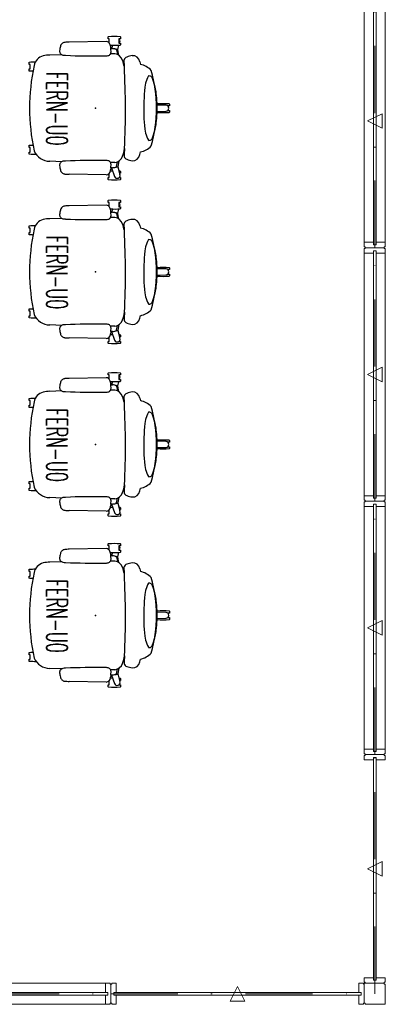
# Model space of a CAD drawing. Header units: inches. Extents: x -36 to 502, y -215 to 67.
# Tile 2 of 256: x 97 to 166, y -215 to -29. Entities that reach past the tile are written whole.
import ezdxf
from ezdxf.enums import TextEntityAlignment as Align

# ---------------------------------------------------------------- set-up
doc = ezdxf.new("R2010")
doc.units = ezdxf.units.IN
doc.header["$MEASUREMENT"] = 0
doc.linetypes.add('DashDot', pattern=[25.4, 12.7, -6.35, 0, -6.35])
doc.layers.add('A-FURN-P-PNLS', color=5, linetype='Continuous', true_color=0x0000ff)
for name, color, linetype in [('A-FURN-P-SEAT', 12, 'Continuous'), ('A-FURN-P-SEAT-TEXT2', 12, 'Continuous'), ('A-FURN-P-TEXT_UTEXT', 7, 'Continuous'), ('CET Default', 7, 'Continuous'), ('PSATTR', 7, 'Continuous')]:
    doc.layers.add(name, color=color, linetype=linetype)
doc.styles.add('0', font='TXT.SHX')
doc.styles.add('PMSymText', font='txt.shx', dxfattribs={"width": 0.65})
doc.styles.get("Standard").update_dxf_attribs({"font": 'arial.ttf'})

# ---------------------------------------------------------------- blocks, each defined once
blk = doc.blocks.new('SFE-XX-13-2D')
at = {"layer": 'A-FURN-P-SEAT'}
for p, q in [((-4.77, 13.52), (-4.71, 13.59)), ((-4.77, 13.18), (-4.77, 13.52)), ((-4.75, 13.16), (-4.77, 13.18)), ((-4.48, 13.16), (-4.75, 13.16)), ((-4.48, 13.15), (-4.48, 13.16)), ((-2.43, 13.16), (-2.64, 13.16)), ((-2.64, 13.16), (-2.64, 12.36)), ((-2.47, 13.59), (-2.41, 13.52)), ((-2.41, 13.18), (-2.43, 13.16)), ((-2.41, 13.52), (-2.41, 13.18)), ((-4.77, 12.3), (-4.75, 12.32)), ((-4.77, 11.97), (-4.77, 12.3)), ((-4.71, 11.89), (-4.77, 11.97)), ((-4.75, 12.32), (-4.59, 12.32)), ((-4.23, 11.1), (-4.66, 12.57)), ((-3.69, 11.23), (-3.85, 11.17)), ((-3.04, 11.31), (-3.62, 12.91)), ((-2.94, 11.32), (-2.91, 11.58)), ((-2.07, 12.64), (4.95, 12.52)), ((-4.46, 10), (-4.28, 11.02)), ((-3.98, 11.05), (-4.17, 10.16)), ((-3.96, 11.08), (-3.98, 11.05)), ((-3.94, 11.11), (-3.96, 11.08)), ((-3.92, 11.13), (-3.94, 11.11)), ((-3.87, 11.16), (-3.92, 11.13)), ((-3.85, 11.17), (-3.87, 11.16)), ((-3.71, 10.29), (-2.88, 10.29)), ((6.35, 10.14), (8.62, 10.06)), ((12.55, 8.3), (12.34, 8.3)), ((12.34, 8.3), (12.34, 7.45)), ((12.51, 8.73), (12.57, 8.65)), ((12.57, 8.32), (12.55, 8.3)), ((12.57, 8.65), (12.57, 8.32)), ((-10.79, 5.73), (-10.83, 5.59)), ((-10.73, 5.85), (-10.79, 5.73)), ((-10.57, 5.99), (-10.73, 5.85)), ((-10.46, 6.06), (-10.57, 5.99)), ((-10.33, 6.09), (-10.46, 6.06)), ((-10.09, 6.11), (-10.33, 6.09)), ((-10.04, 6.05), (-10.09, 6.11)), ((-9.88, 5.72), (-10.04, 6.05)), ((-9.75, 5.41), (-9.88, 5.72)), ((12.34, 7.45), (12.55, 7.45)), ((12.57, 7.1), (12.51, 7.02)), ((12.55, 7.45), (12.57, 7.43)), ((12.57, 7.43), (12.57, 7.1)), ((-11.32, 3.98), (-11.39, 3.68)), ((-11.25, 4.27), (-11.32, 3.98)), ((-11.16, 4.56), (-11.25, 4.27)), ((-11.08, 4.82), (-11.16, 4.56)), ((-11, 5.06), (-11.08, 4.82)), ((-10.94, 5.26), (-11, 5.06)), ((-10.89, 5.41), (-10.94, 5.26)), ((-10.85, 5.53), (-10.89, 5.41)), ((-10.83, 5.59), (-10.85, 5.53)), ((-9.63, 5.04), (-9.75, 5.41)), ((-9.75, 5.41), (-9.75, 5.41)), ((-9.53, 4.72), (-9.63, 5.04)), ((-9.41, 4.35), (-9.53, 4.72)), ((-9.36, 3.97), (-9.41, 4.35)), ((-9.3, 3.31), (-9.36, 3.97)), ((-11.64, 1.88), (-11.67, 1.41)), ((-11.6, 2.35), (-11.64, 1.88)), ((-11.54, 2.82), (-11.6, 2.35)), ((-11.5, 3.07), (-11.54, 2.82)), ((-11.45, 3.38), (-11.5, 3.07)), ((-11.39, 3.68), (-11.45, 3.38)), ((-9.25, 2.65), (-9.3, 3.31)), ((-9.21, 1.99), (-9.25, 2.65)), ((-9.18, 0.66), (-9.21, 1.99)), ((-14.03, 0.78), (-13.96, 0.85)), ((-14.03, 0.44), (-14.03, 0.78)), ((-14.01, 0.42), (-14.03, 0.44)), ((-13.74, 0.42), (-14.01, 0.42)), ((-13.74, 0.42), (-13.74, 0.42)), ((-11.71, 0.6), (-13.4, 0.55)), ((-11.72, 0.85), (-11.7, 0.82)), ((-11.71, 0.47), (-11.72, 0)), ((-11.72, 0), (-11.71, -0.47)), ((-11.7, 0.94), (-11.71, 0.47)), ((-11.67, 1.41), (-11.7, 0.94)), ((-9.16, 0), (-9.18, 0.66)), ((-14.03, -0.44), (-14.01, -0.42)), ((-14.03, -0.78), (-14.03, -0.44)), ((-13.96, -0.85), (-14.03, -0.78)), ((-14.01, -0.42), (-13.74, -0.42)), ((-13.74, -0.42), (-13.74, -0.42)), ((-13.4, -0.55), (-11.71, -0.6)), ((-11.7, -0.82), (-11.72, -0.85)), ((-11.71, -0.47), (-11.7, -0.94)), ((-11.7, -0.94), (-11.67, -1.41)), ((-11.67, -1.41), (-11.64, -1.88)), ((-9.22, -1.99), (-9.18, -1.33)), ((-9.18, -1.33), (-9.16, -0.66)), ((-9.16, -0.66), (-9.16, 0)), ((-11.64, -1.88), (-11.6, -2.35)), ((-11.6, -2.35), (-11.55, -2.82)), ((-11.55, -2.82), (-11.5, -3.07)), ((-11.5, -3.07), (-11.45, -3.38)), ((-11.45, -3.38), (-11.39, -3.68)), ((-11.39, -3.68), (-11.32, -3.98)), ((-9.36, -3.97), (-9.3, -3.31)), ((-9.3, -3.31), (-9.25, -2.65)), ((-9.25, -2.65), (-9.22, -1.99)), ((-9.25, -2.65), (-9.25, -2.65)), ((-11.32, -3.98), (-11.25, -4.27)), ((-11.25, -4.27), (-11.16, -4.56)), ((-11.16, -4.56), (-11.08, -4.82)), ((-11.08, -4.82), (-11, -5.06)), ((-11, -5.06), (-10.94, -5.26)), ((-10.94, -5.26), (-10.89, -5.41)), ((-10.89, -5.41), (-10.85, -5.53)), ((-10.85, -5.53), (-10.83, -5.59)), ((-10.83, -5.59), (-10.79, -5.73)), ((-9.9, -5.77), (-9.75, -5.41)), ((-9.75, -5.41), (-9.53, -4.72)), ((-9.53, -4.72), (-9.41, -4.35)), ((-9.41, -4.35), (-9.36, -3.97)), ((-10.79, -5.73), (-10.73, -5.85)), ((-10.73, -5.85), (-10.57, -5.99)), ((-10.57, -5.99), (-10.46, -6.06)), ((-10.46, -6.06), (-10.33, -6.09)), ((-10.33, -6.09), (-10.09, -6.11)), ((-10.09, -6.11), (-9.9, -5.77)), ((12.55, -7.45), (12.34, -7.45)), ((12.34, -7.45), (12.34, -8.3)), ((12.51, -7.02), (12.57, -7.1)), ((12.57, -7.43), (12.55, -7.45)), ((12.57, -7.1), (12.57, -7.43)), ((-5.5, -7.86), (-5.45, -9.17)), ((12.34, -8.3), (12.55, -8.3)), ((12.57, -8.65), (12.51, -8.73)), ((12.55, -8.3), (12.57, -8.32)), ((12.57, -8.32), (12.57, -8.65)), ((-4.46, -10.01), (-4.28, -11.02)), ((-4.23, -11.1), (-4.46, -11.87)), ((-3.98, -11.05), (-4.17, -10.17)), ((-3.96, -11.08), (-3.98, -11.05)), ((-3.94, -11.11), (-3.96, -11.08)), ((-3.92, -11.13), (-3.94, -11.11)), ((-3.87, -11.16), (-3.92, -11.13)), ((-3.85, -11.17), (-3.87, -11.16)), ((-3.69, -11.23), (-3.85, -11.17)), ((-3.71, -10.29), (-2.88, -10.29)), ((-2.68, -10.29), (-2.68, -10.29)), ((6.35, -10.13), (8.62, -10.06)), ((-4.77, -11.97), (-4.71, -11.89)), ((-4.77, -12.3), (-4.77, -11.97)), ((-4.75, -12.32), (-4.77, -12.3)), ((-4.48, -12.32), (-4.75, -12.32)), ((-4.59, -12.32), (-4.66, -12.57)), ((-4.48, -13.16), (-4.48, -12.32)), ((-3.23, -11.84), (-3.04, -11.31)), ((-2.94, -11.32), (-2.91, -11.58)), ((-2.64, -12.34), (-2.64, -13.16)), ((-2.07, -12.64), (4.95, -12.52)), ((-4.77, -13.18), (-4.75, -13.16)), ((-4.77, -13.52), (-4.77, -13.18)), ((-4.71, -13.59), (-4.77, -13.52)), ((-4.75, -13.16), (-4.48, -13.16)), ((-2.64, -13.16), (-2.43, -13.16)), ((-2.41, -13.52), (-2.47, -13.59)), ((-2.43, -13.16), (-2.41, -13.18)), ((-2.41, -13.18), (-2.41, -13.52))]:
    blk.add_line(p, q, dxfattribs=at)
at = {"layer": 'A-FURN-P-SEAT', "extrusion": (0, 0, -1)}
for centre, start, end in [((3.59, 1.92), 84.5235, 95.4765), ((3.59, 23.57), 274.265, 275.4765), ((3.59, 23.57), 266.4506, 268.2705), ((-11.39, -2.95), 88.9501, 95.4765), ((-11.39, 18.7), 264.5235, 267.8786), ((12.84, -10.82), 84.5235, 95.4765), ((12.84, 10.82), 264.5235, 275.4765), ((-11.39, -18.7), 92.1214, 95.4765), ((-11.39, 2.95), 264.5235, 270.2092), ((3.59, -23.57), 84.5235, 93.5671), ((3.59, -1.92), 264.5235, 275.4765)]:
    blk.add_arc(centre, 11.73, start, end, dxfattribs=at)
at = {"layer": 'A-FURN-P-SEAT'}
for centre, radius, start, end in [((-4.14, 12.73), 0.551, 19.7468, 196.2532), ((-2.6, 5.47), 5.86, 96.0829, 105.6696), ((-5.16, 49.33), 38.08, 272.9189, 273.3422), ((4.76, 10.6), 7.73, 174.7031, 178.596), ((-0.46, 11.28), 2.47, 166.9483, 173.0212), ((-2.02, 11.79), 0.845, 93.2177, 177.1393), ((0.44, -62.12), 74.78, 85.8844, 86.5356), ((5.73, 11.63), 0.835, 43.5915, 85.0591), ((5.53, 11.44), 1.12, 12.702, 43.5915), ((2.77, 10.54), 4.01, 4.8273, 16.5518), ((-7.1, 8.63), 1.32, 84.0676, 173.0314), ((-7.93, 4.35), 5.68, 69.915, 80.1973), ((-6.21, 8.91), 0.802, 18.2436, 73.2306), ((-3.45, 8.51), 1.8, 98.4341, 161.0283), ((-4.17, 11), 0.111, 94.4534, 172.6405), ((-2.27, 10.66), 0.711, 169.4186, 214.8966), ((-2.29, 10.6), 0.659, 211.8047, 260.5304), ((-1.95, 12), 2.1, 257.4386, 275.0917), ((0.35, 126.12), 116.23, 268.9604, 272.6148), ((5.75, 11.63), 1.62, 266.4835, 283.9711), ((5.93, 10.94), 0.907, 283.9711, 319.7008), ((6.11, 10.78), 0.666, 319.7008, 8.6771), ((8.53, 6.67), 3.39, 24.7578, 88.4029), ((-7.74, 4.45), 3.93, 101.6619, 136.3405), ((16.39, 2.29), 25.64, 165.3267, 166.4575), ((163.56, 0.34), 169.26, 177.5204, 182.7771), ((-41.26, 10.65), 35.85, 355.2203, 357.6323), ((4.81, 5.62), 10.55, 160.7181, 168.8305), ((-25.39, 0), 37.86, 347.6609, 12.3391), ((13.77, 0), 25.38, 163.6071, 196.3929), ((-13.38, 0), 0.551, 91.7468, 268.2532), ((-7.74, -4.45), 3.93, 223.6595, 258.3381), ((-97.84, -31), 92.15, 13.9506, 14.2652), ((-7.1, -8.63), 1.32, 186.9686, 275.9324), ((-6.21, -8.91), 0.802, 286.7697, 341.7546), ((5.27, -5.46), 11.03, 192.5622, 199.2301), ((-3.49, -8.57), 1.73, 197.6829, 262.8489), ((9.27, -7.63), 2.37, 285.2432, 348.8954), ((-7.93, -4.35), 5.68, 279.8027, 290.085), ((-4.17, -11), 0.111, 187.3595, 265.5466), ((-2.6, -5.47), 5.86, 254.3304, 263.9171), ((-2.27, -10.66), 0.711, 145.1034, 190.5814), ((4.76, -10.6), 7.73, 181.404, 185.2969), ((-2.29, -10.6), 0.659, 99.4696, 148.1953), ((-1.95, -12), 2.1, 84.9083, 102.5614), ((0.35, -126.12), 116.23, 87.3852, 91.0396), ((5.75, -11.63), 1.62, 76.0289, 93.5165), ((5.93, -10.94), 0.907, 40.2992, 76.0289), ((6.11, -10.78), 0.666, 351.3229, 40.2992), ((2.77, -10.54), 4.01, 343.4482, 355.1727), ((8.37, -1.63), 8.44, 271.6818, 280.4103), ((-4.14, -12.73), 0.551, 163.7468, 230.8381), ((-5.16, -49.33), 38.08, 86.6578, 87.0811), ((-0.26, -11.25), 2.67, 187.0932, 195.8393), ((-1.87, -11.72), 0.985, 195.086, 231.363), ((-2.03, -11.83), 0.806, 234.7973, 267.1578), ((0.44, 62.12), 74.78, 273.4644, 274.1156), ((5.73, -11.63), 0.835, 274.9409, 316.4085), ((5.53, -11.44), 1.12, 316.4085, 347.298)]:
    blk.add_arc(centre, radius, start, end, dxfattribs=at)
blk.add_point((0, 0), dxfattribs=at)
at = {"layer": 'A-FURN-P-SEAT-TEXT2', "style": '0', "width": 0.55, "flags": 8}
blk.add_attdef('ITEXT2', text='', height=4, rotation=90, dxfattribs=at).set_placement((7.27, 0.1), align=Align.MIDDLE_CENTER)
at = {"layer": 'A-FURN-P-TEXT_UTEXT', "style": 'PMSymText', "width": 0.65, "flags": 8}
for tag, p in [('PSUT1', (-0.73, -19.81)), ('PSUT3', (-0.73, -31.81))]:
    blk.add_attdef(tag, text='', height=4, dxfattribs=at).set_placement(p, align=Align.CENTER)
at = {"layer": 'A-FURN-P-TEXT_UTEXT', "style": 'PMSymText', "width": 0.65}
blk.add_attdef('PSUT2', text='', height=4, dxfattribs=at).set_placement((-0.73, -25.81), align=Align.CENTER)
at = {"layer": 'PSATTR', "flags": 1}
for tag in ['PSON', 'PSMC', 'PSDH', 'PSPN', 'PSQT', 'PSEC', 'PST5', 'PST4', 'PST3', 'PST2', 'PST1']:
    blk.add_attdef(tag, text='', height=1, dxfattribs=at).set_placement((0, 0), align=Align.TOP_CENTER)
blk = doc.blocks.new('*C46')
at = {"layer": 'A-FURN-P-PNLS', "linetype": 'Continuous', "lineweight": 0}
for p, q in [((1, 4), (47, 4)), ((1, 0), (47, 0))]:
    blk.add_line(p, q, dxfattribs=at)
at = {"layer": 'A-FURN-P-PNLS', "linetype": 'DashDot', "lineweight": 0}
blk.add_line((0, 2), (48, 2), dxfattribs=at)
at = {"layer": 'A-FURN-P-PNLS', "linetype": 'Continuous', "lineweight": 0}
for points in [[(0, 3.8), (0.16, 3.8), (0.16, 4), (1.03, 4), (1.03, 2.25), (0.57, 2.25), (0.57, 1.75), (1.03, 1.75), (1.03, 0), (0.16, 0), (0.16, 0.2), (0, 0.2), (0, 3.8)], [(48, 3.8), (47.84, 3.8), (47.84, 4), (46.97, 4), (46.97, 2.25), (47.43, 2.25), (47.43, 1.75), (46.97, 1.75), (46.97, 0), (47.84, 0), (47.84, 0.2), (48, 0.2), (48, 3.8)], [(0.57, 1.75), (47.43, 1.75), (47.43, 2.25), (0.57, 2.25), (0.57, 1.75)], [(24, 3.38), (22.62, 0.62), (25.38, 0.62), (24, 3.38)]]:
    blk.add_lwpolyline(points, close=True, dxfattribs=at)
blk = doc.blocks.new('*C39')
at = {"layer": 'A-FURN-P-PNLS', "linetype": 'DashDot', "lineweight": 0}
blk.add_line((-2, 2), (43.3, 2), dxfattribs=at)
at = {"layer": 'A-FURN-P-PNLS', "linetype": 'Continuous', "lineweight": 0}
for points in [[(0, 3.8), (0.16, 3.8), (0.16, 4), (1.03, 4), (1.03, 2.25), (0.57, 2.25), (0.57, 1.75), (1.03, 1.75), (1.03, 0), (0.16, 0), (0.16, 0.2), (0, 0.2), (0, 3.8)], [(43.3, 3.8), (43.14, 3.8), (43.14, 4), (42.27, 4), (42.27, 2.25), (42.72, 2.25), (42.72, 1.75), (42.27, 1.75), (42.27, 0), (43.14, 0), (43.14, 0.2), (43.3, 0.2), (43.3, 3.8)], [(0.57, 1.75), (42.72, 1.75), (42.72, 2.25), (0.57, 2.25), (0.57, 1.75)], [(21.65, 3.38), (20.27, 0.62), (23.03, 0.62), (21.65, 3.38)]]:
    blk.add_lwpolyline(points, close=True, dxfattribs=at)
blk = doc.blocks.new('*C30')
at = {"layer": 'A-FURN-P-PNLS', "linetype": 'Continuous', "lineweight": 0}
for p, q in [((1, 4), (47, 4)), ((1, 0), (47, 0))]:
    blk.add_line(p, q, dxfattribs=at)
at = {"layer": 'A-FURN-P-PNLS', "linetype": 'DashDot', "lineweight": 0}
blk.add_line((0, 2), (48, 2), dxfattribs=at)
at = {"layer": 'A-FURN-P-PNLS', "linetype": 'Continuous', "lineweight": 0}
for points in [[(0, 3.8), (0.16, 3.8), (0.16, 4), (1.03, 4), (1.03, 2.25), (0.57, 2.25), (0.57, 1.75), (1.03, 1.75), (1.03, 0), (0.16, 0), (0.16, 0.2), (0, 0.2), (0, 3.8)], [(48, 3.8), (47.84, 3.8), (47.84, 4), (46.97, 4), (46.97, 2.25), (47.43, 2.25), (47.43, 1.75), (46.97, 1.75), (46.97, 0), (47.84, 0), (47.84, 0.2), (48, 0.2), (48, 3.8)], [(0.57, 1.75), (47.43, 1.75), (47.43, 2.25), (0.57, 2.25), (0.57, 1.75)], [(24, 3.38), (22.62, 0.62), (25.38, 0.62), (24, 3.38)]]:
    blk.add_lwpolyline(points, close=True, dxfattribs=at)
blk = doc.blocks.new('*C26')
at = {"layer": 'A-FURN-P-PNLS', "linetype": 'DashDot', "lineweight": 0}
blk.add_line((0, 2), (50, 2), dxfattribs=at)
at = {"layer": 'A-FURN-P-PNLS', "linetype": 'Continuous', "lineweight": 0}
for points in [[(0, 3.8), (0.16, 3.8), (0.16, 4), (1.03, 4), (1.03, 2.25), (0.57, 2.25), (0.57, 1.75), (1.03, 1.75), (1.03, 0), (0.16, 0), (0.16, 0.2), (0, 0.2), (0, 3.8)], [(48, 3.8), (47.84, 3.8), (47.84, 4), (46.97, 4), (46.97, 2.25), (47.43, 2.25), (47.43, 1.75), (46.97, 1.75), (46.97, 0), (47.84, 0), (47.84, 0.2), (48, 0.2), (48, 3.8)], [(0.57, 1.75), (47.43, 1.75), (47.43, 2.25), (0.57, 2.25), (0.57, 1.75)], [(24, 3.38), (22.62, 0.62), (25.38, 0.62), (24, 3.38)]]:
    blk.add_lwpolyline(points, close=True, dxfattribs=at)
blk = doc.blocks.new('*C45')
at = {"layer": 'A-FURN-P-PNLS', "linetype": 'Continuous', "lineweight": 0}
for p, q in [((1, 4), (47, 4)), ((1, 0), (47, 0))]:
    blk.add_line(p, q, dxfattribs=at)
at = {"layer": 'A-FURN-P-PNLS', "linetype": 'DashDot', "lineweight": 0}
blk.add_line((0, 2), (48, 2), dxfattribs=at)
at = {"layer": 'A-FURN-P-PNLS', "linetype": 'Continuous', "lineweight": 0}
for points in [[(0, 3.8), (0.16, 3.8), (0.16, 4), (1.03, 4), (1.03, 2.25), (0.57, 2.25), (0.57, 1.75), (1.03, 1.75), (1.03, 0), (0.16, 0), (0.16, 0.2), (0, 0.2), (0, 3.8)], [(48, 3.8), (47.84, 3.8), (47.84, 4), (46.97, 4), (46.97, 2.25), (47.43, 2.25), (47.43, 1.75), (46.97, 1.75), (46.97, 0), (47.84, 0), (47.84, 0.2), (48, 0.2), (48, 3.8)], [(0.57, 1.75), (47.43, 1.75), (47.43, 2.25), (0.57, 2.25), (0.57, 1.75)], [(24, 3.38), (22.62, 0.62), (25.38, 0.62), (24, 3.38)]]:
    blk.add_lwpolyline(points, close=True, dxfattribs=at)
blk = doc.blocks.new('*C27')
at = {"layer": 'A-FURN-P-PNLS', "linetype": 'Continuous', "lineweight": 0}
for p, q in [((1, 4), (47, 4)), ((1, 0), (47, 0))]:
    blk.add_line(p, q, dxfattribs=at)
at = {"layer": 'A-FURN-P-PNLS', "linetype": 'DashDot', "lineweight": 0}
blk.add_line((0, 2), (48, 2), dxfattribs=at)
at = {"layer": 'A-FURN-P-PNLS', "linetype": 'Continuous', "lineweight": 0}
for points in [[(0, 3.8), (0.16, 3.8), (0.16, 4), (1.03, 4), (1.03, 2.25), (0.57, 2.25), (0.57, 1.75), (1.03, 1.75), (1.03, 0), (0.16, 0), (0.16, 0.2), (0, 0.2), (0, 3.8)], [(48, 3.8), (47.84, 3.8), (47.84, 4), (46.97, 4), (46.97, 2.25), (47.43, 2.25), (47.43, 1.75), (46.97, 1.75), (46.97, 0), (47.84, 0), (47.84, 0.2), (48, 0.2), (48, 3.8)], [(0.57, 1.75), (47.43, 1.75), (47.43, 2.25), (0.57, 2.25), (0.57, 1.75)], [(24, 3.38), (22.62, 0.62), (25.38, 0.62), (24, 3.38)]]:
    blk.add_lwpolyline(points, close=True, dxfattribs=at)
blk = doc.blocks.new('*C34')
at = {"layer": 'A-FURN-P-PNLS', "linetype": 'Continuous', "lineweight": 0}
blk.add_lwpolyline([(-2, -2), (-2, 1.8), (-1.84, 1.8), (-1.84, 2), (2, 2), (2, -1.84), (1.8, -1.84), (1.8, -2), (-2, -2)], close=True, dxfattribs=at)

msp = doc.modelspace()

# ---------------------------------------------------------------- block references
ref = msp.add_blockref('SFE-XX-13-2D', (111.04, -45.28), dxfattribs=dict(rotation=180))
ref.add_attrib('ITEXT2', 'FERN-U0', dxfattribs={"layer": 'A-FURN-P-SEAT-TEXT2', "height": 4, "rotation": 270, "style": '0', "width": 0.55}).set_placement((103.77, -45.38), align=Align.MIDDLE_CENTER)
ref = msp.add_blockref('SFE-XX-13-2D', (111.04, -76.28), dxfattribs=dict(rotation=180))
ref.add_attrib('ITEXT2', 'FERN-U0', dxfattribs={"layer": 'A-FURN-P-SEAT-TEXT2', "height": 4, "rotation": 270, "style": '0', "width": 0.55}).set_placement((103.77, -76.38), align=Align.MIDDLE_CENTER)
ref = msp.add_blockref('SFE-XX-13-2D', (111.04, -108.97), dxfattribs=dict(rotation=180))
ref.add_attrib('ITEXT2', 'FERN-U0', dxfattribs={"layer": 'A-FURN-P-SEAT-TEXT2', "height": 4, "rotation": 270, "style": '0', "width": 0.55}).set_placement((103.77, -109.07), align=Align.MIDDLE_CENTER)
ref = msp.add_blockref('SFE-XX-13-2D', (111.04, -141.33), dxfattribs=dict(rotation=180))
ref.add_attrib('ITEXT2', 'FERN-U0', dxfattribs={"layer": 'A-FURN-P-SEAT-TEXT2', "height": 4, "rotation": 270, "style": '0', "width": 0.55}).set_placement((103.77, -141.43), align=Align.MIDDLE_CENTER)
at = {"layer": 'CET Default', "linetype": 'Continuous', "lineweight": 0}
for name, p, rotation in [('*C46', (165.98, -71.7), 90.00000250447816), ('*C45', (165.98, -119.7), 90.00000250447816), ('*C27', (165.98, -167.7), 90.00000250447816), ('*C39', (165.98, -210.99), 90.00000250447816), ('*C30', (65.98, -214.99), 1.001791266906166e-05), ('*C26', (113.98, -214.99), 1.001791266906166e-05), ('*C34', (163.98, -212.99), 270.0000006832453)]:
    msp.add_blockref(name, p, dxfattribs=dict(at, rotation=rotation))

doc.saveas('drawing.dxf')
